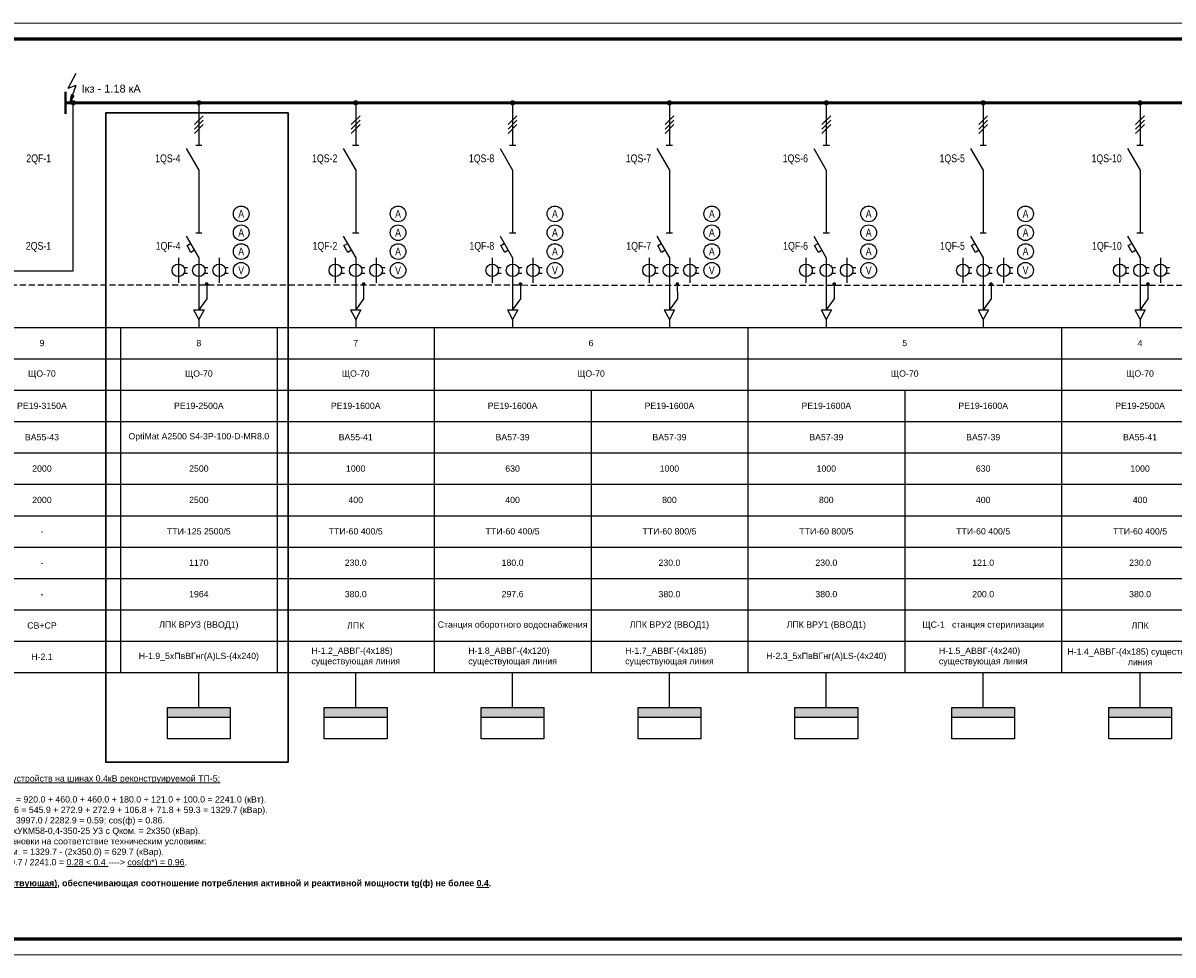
# Model space of a CAD drawing. Header units: millimetres. Extents: x 523209 to 536718, y -48289 to -47398.
# Tile 17 of 116: x 528196 to 528563, y -47992 to -47695. Entities that reach past the tile are written whole.
import ezdxf
from ezdxf.enums import TextEntityAlignment as Align

# ---------------------------------------------------------------- set-up
doc = ezdxf.new("R2010")
doc.units = ezdxf.units.MM
doc.linetypes.add('ACAD_ISO02W100', pattern=[15, 12, -3])
doc.linetypes.add('DASHED', pattern=[19.05, 12.7, -6.35])
for name, color, linetype, lineweight in [('ВК-линия контур', 132, 'Continuous', 15), ('ВК-линия толстая', 30, 'Continuous', 60), ('ВК-Текст', 1, 'Continuous', 30), ('электрика', 1, 'Continuous', 40)]:
    doc.layers.add(name, color=color, linetype=linetype, lineweight=lineweight)
doc.styles.get("Standard").update_dxf_attribs({"font": 'arial.ttf'})
doc.styles.add('СГЕНЕРИР_СТИЛЬ_1', font='times.ttf')

# ---------------------------------------------------------------- blocks, each defined once
blk = doc.blocks.new('*U353')
at = {"layer": 'ВК-линия контур', "color": 0}
for p, q in [((-1471, 297), (0, 297)), ((0, 0), (-1471, 0))]:
    blk.add_line(p, q, dxfattribs=at)
at = {"layer": 'ВК-линия толстая', "color": 0}
blk.add_lwpolyline([(-1451, 5), (-1451, 292), (-5, 292), (-5, 5)], close=True, dxfattribs=at)
at = {"layer": 'ВК-Текст', "color": 0}
blk.add_attdef('ЛИСТ_АЛ', text='', height=2.5, dxfattribs=at).set_placement((-10, 288.5), align=Align.MIDDLE_CENTER)
at = {"layer": 'ВК-Текст', "color": 0, "ltscale": 0.5}
blk.add_attdef('ВЕРХНИЙ_ШИФР', text='', height=0.000005, rotation=180, dxfattribs=at).set_placement((-1451, 278), align=Align.MIDDLE_CENTER)
at = {"layer": 'ВК-Текст', "color": 0, "flags": 12}
blk.add_attdef('ФОРМАТ_ЛИСТА', (-42, 1.56), '', height=2.5, dxfattribs=at)
blk = doc.blocks.new('*T388')
at = {"layer": 'электрика', "color": 0, "linetype": 'ByBlock', "lineweight": -2, "ltscale": 0.5, "transparency": 16777216}
for p, q in [((0, 0), (50, 0)), ((0, 0), (0, -110)), ((50, 0), (50, -110)), ((0, -10), (50, -10)), ((0, -20), (50, -20)), ((0, -30), (50, -30)), ((0, -40), (50, -40)), ((0, -50), (50, -50)), ((0, -60), (50, -60)), ((0, -70), (50, -70)), ((0, -80), (50, -80)), ((0, -90), (50, -90)), ((0, -100), (50, -100)), ((0, -110), (50, -110))]:
    blk.add_line(p, q, dxfattribs=at)
at = {"layer": 'электрика', "color": 0, "lineweight": 0, "ltscale": 0.5, "transparency": 16777216, "char_height": 2, "width": 47.2559, "attachment_point": 5}
for s, insert in [('9', (25, -5)), ('ЩО-70', (25, -15)), ('РЕ19-3150А', (25, -25)), ('ВА55-43', (25, -35)), ('2000', (25, -45)), ('2000', (25, -55)), ('\\A1;-', (25, -65)), ('\\A1;-', (25, -75)), ('\\A1;-', (25, -85)), ('СВ+СР', (25, -95)), ('{\\C7;Н-2.1}', (25, -105))]:
    blk.add_mtext(s, dxfattribs=dict(at, insert=insert))
blk = doc.blocks.new('*T372')
at = {"layer": 'электрика', "color": 0, "linetype": 'ByBlock', "lineweight": -2, "ltscale": 0.5, "transparency": 16777216}
for p, q in [((0, 0), (50, 0)), ((0, 0), (0, -110)), ((50, 0), (50, -110)), ((0, -10), (50, -10)), ((0, -20), (50, -20)), ((0, -30), (50, -30)), ((0, -40), (50, -40)), ((0, -50), (50, -50)), ((0, -60), (50, -60)), ((0, -70), (50, -70)), ((0, -80), (50, -80)), ((0, -90), (50, -90)), ((0, -100), (50, -100)), ((0, -110), (50, -110))]:
    blk.add_line(p, q, dxfattribs=at)
at = {"layer": 'электрика', "color": 0, "lineweight": 0, "ltscale": 0.5, "transparency": 16777216, "char_height": 2, "width": 47.2559, "attachment_point": 5}
for s, insert in [('{\\C256;8}', (25, -5)), ('{\\C256;ЩО-70}', (25, -15)), ('{\\C256;РЕ19-2500А}', (25, -25)), ('{\\C256;OptiMat A2500 S4-3P-100-D-MR8.0}', (25, -35)), ('{\\C1;2500', (25, -45)), ('{\\C256;2500', (25, -55)), ('\\A1;{\\C256;ТТИ-125 2500/5 }', (25, -65)), ('{\\A1;\\C256;1170', (25, -75)), ('{\\C256;1964', (25, -85)), ('{\\C256;ЛПК ВРУ3 (ВВОД1) }', (25, -95)), ('{\\C256;Н-1.9_5хПвВГнг(А)LS-(4x240)\\C7; }', (25, -105))]:
    blk.add_mtext(s, dxfattribs=dict(at, insert=insert))
blk = doc.blocks.new('*U39')
at = {"color": 0, "linetype": 'ByBlock', "lineweight": -2}
for p, q in [((0, 7.14), (0, -1)), ((-1.65, -1), (1.65, -1)), ((-1.65, -1), (0, -4.13)), ((1.65, -1), (0, -4.13)), ((0, -4.13), (0, -6.63))]:
    blk.add_line(p, q, dxfattribs=at)
blk = doc.blocks.new('*T373')
at = {"layer": 'электрика', "color": 0, "linetype": 'ByBlock', "lineweight": -2, "ltscale": 0.5, "transparency": 16777216}
for p, q in [((0, 0), (50, 0)), ((0, 0), (0, -110)), ((50, 0), (50, -110)), ((0, -10), (50, -10)), ((0, -20), (50, -20)), ((0, -30), (50, -30)), ((0, -40), (50, -40)), ((0, -50), (50, -50)), ((0, -60), (50, -60)), ((0, -70), (50, -70)), ((0, -80), (50, -80)), ((0, -90), (50, -90)), ((0, -100), (50, -100)), ((0, -110), (50, -110))]:
    blk.add_line(p, q, dxfattribs=at)
at = {"layer": 'электрика', "color": 0, "lineweight": 0, "ltscale": 0.5, "transparency": 16777216, "char_height": 2, "width": 47.2559, "attachment_point": 5}
for s, insert in [('7', (25, -5)), ('ЩО-70', (25, -15)), ('РЕ19-1600А', (25, -25)), ('ВА55-41', (25, -35)), ('1000', (25, -45)), ('400', (25, -55)), ('\\A1;ТТИ-60 400/5 ', (25, -65)), ('\\A1;230.0', (25, -75)), ('380.0', (25, -85)), ('ЛПК', (25, -95)), ('{\\C7;Н-1.2_АВВГ-(4x185)    существующая линия}', (25, -105))]:
    blk.add_mtext(s, dxfattribs=dict(at, insert=insert))
blk = doc.blocks.new('*T374')
at = {"layer": 'электрика', "color": 0, "linetype": 'ByBlock', "lineweight": -2, "ltscale": 0.5, "transparency": 16777216}
for p, q in [((0, 0), (100, 0)), ((0, 0), (0, -110)), ((100, 0), (100, -110)), ((0, -10), (100, -10)), ((0, -20), (100, -20)), ((50, -20), (50, -110)), ((0, -30), (100, -30)), ((0, -40), (100, -40)), ((0, -50), (100, -50)), ((0, -60), (100, -60)), ((0, -70), (100, -70)), ((0, -80), (100, -80)), ((0, -90), (100, -90)), ((0, -100), (100, -100)), ((0, -110), (100, -110))]:
    blk.add_line(p, q, dxfattribs=at)
at = {"layer": 'электрика', "color": 0, "lineweight": 0, "ltscale": 0.5, "transparency": 16777216, "char_height": 2, "attachment_point": 5}
for s, insert, width in [('6', (50, -5), 97.2559), ('ЩО-70', (50, -15), 97.2559), ('РЕ19-1600А', (25, -25), 47.2559), ('РЕ19-1600А', (75, -25), 47.2559), ('ВА57-39', (25, -35), 47.2559), ('ВА57-39', (75, -35), 47.2559), ('630', (25, -45), 47.2559), ('1000', (75, -45), 47.2559), ('400', (25, -55), 47.2559), ('800', (75, -55), 47.2559), ('\\A1;ТТИ-60 400/5 ', (25, -65), 47.2559), ('\\A1;ТТИ-60 800/5 ', (75, -65), 47.2559), ('\\A1;180.0', (25, -75), 47.2559), ('\\A1;230.0', (75, -75), 47.2559), ('297.6', (25, -85), 47.2559), ('380.0', (75, -85), 47.2559), ('Станция оборотного водоснабжения', (25, -95), 47.2559), ('ЛПК ВРУ2 (ВВОД1)', (75, -95), 47.2559), ('{\\C7;Н-1.8_АВВГ-(4x120)    существующая линия}', (25, -105), 47.2559), ('{\\C7;Н-1.7_АВВГ-(4x185)    существующая линия}', (75, -105), 47.2559)]:
    blk.add_mtext(s, dxfattribs=dict(at, insert=insert, width=width))
blk = doc.blocks.new('*T375')
at = {"layer": 'электрика', "color": 0, "linetype": 'ByBlock', "lineweight": -2, "ltscale": 0.5, "transparency": 16777216}
for p, q in [((0, 0), (100, 0)), ((0, 0), (0, -110)), ((100, 0), (100, -110)), ((0, -10), (100, -10)), ((0, -20), (100, -20)), ((50, -20), (50, -110)), ((0, -30), (100, -30)), ((0, -40), (100, -40)), ((0, -50), (100, -50)), ((0, -60), (100, -60)), ((0, -70), (100, -70)), ((0, -80), (100, -80)), ((0, -90), (100, -90)), ((0, -100), (100, -100)), ((0, -110), (100, -110))]:
    blk.add_line(p, q, dxfattribs=at)
at = {"layer": 'электрика', "color": 0, "lineweight": 0, "ltscale": 0.5, "transparency": 16777216, "char_height": 2, "attachment_point": 5}
for s, insert, width in [('5', (50, -5), 97.2559), ('ЩО-70', (50, -15), 97.2559), ('РЕ19-1600А', (25, -25), 47.2559), ('РЕ19-1600А', (75, -25), 47.2559), ('ВА57-39', (25, -35), 47.2559), ('ВА57-39', (75, -35), 47.2559), ('1000', (25, -45), 47.2559), ('630', (75, -45), 47.2559), ('800', (25, -55), 47.2559), ('400', (75, -55), 47.2559), ('\\A1;ТТИ-60 800/5 ', (25, -65), 47.2559), ('\\A1;ТТИ-60 400/5 ', (75, -65), 47.2559), ('\\A1;230.0', (25, -75), 47.2559), ('\\A1;121.0', (75, -75), 47.2559), ('380.0', (25, -85), 47.2559), ('200.0', (75, -85), 47.2559), ('ЛПК ВРУ1 (ВВОД1)', (25, -95), 47.2559), ('ЩС-1   станция стерилизации', (75, -95), 47.2559), ('{\\C7;Н-1.5_АВВГ-(4x240)    существующая линия}', (75, -105), 47.2559), ('{\\C7;Н-2.3_5хПвВГнг(А)LS-(4x240) }', (25, -105), 47.2559)]:
    blk.add_mtext(s, dxfattribs=dict(at, insert=insert, width=width))
blk = doc.blocks.new('*T376')
at = {"layer": 'электрика', "color": 0, "linetype": 'ByBlock', "lineweight": -2, "ltscale": 0.5, "transparency": 16777216}
for p, q in [((0, 0), (50, 0)), ((0, 0), (0, -110)), ((50, 0), (50, -110)), ((0, -10), (50, -10)), ((0, -20), (50, -20)), ((0, -30), (50, -30)), ((0, -40), (50, -40)), ((0, -50), (50, -50)), ((0, -60), (50, -60)), ((0, -70), (50, -70)), ((0, -80), (50, -80)), ((0, -90), (50, -90)), ((0, -100), (50, -100)), ((0, -110), (50, -110))]:
    blk.add_line(p, q, dxfattribs=at)
at = {"layer": 'электрика', "color": 0, "lineweight": 0, "ltscale": 0.5, "transparency": 16777216, "char_height": 2, "width": 47.2559, "attachment_point": 5}
for s, insert in [('4', (25, -5)), ('ЩО-70', (25, -15)), ('РЕ19-2500А', (25, -25)), ('ВА55-41', (25, -35)), ('1000', (25, -45)), ('400', (25, -55)), ('\\A1;ТТИ-60 400/5 ', (25, -65)), ('\\A1;230.0', (25, -75)), ('380.0', (25, -85)), ('ЛПК', (25, -95)), ('{\\C7;Н-1.4_АВВГ-(4x185) существующая линия}', (25, -105))]:
    blk.add_mtext(s, dxfattribs=dict(at, insert=insert))
blk = doc.blocks.new('КЗ')
at = {"linetype": 'ByBlock', "lineweight": -2}
h = blk.add_hatch(color=0, dxfattribs=at)
h.dxf.hatch_style = 1
h.paths.add_polyline_path([(1.02, -5.86), (-0.71, -5.23), (-1.55, -10.23)])
for p, q in [((-2.53, -0.99), (2.53, 8.56)), ((-2.53, -0.99), (2.53, 0.99)), ((0.15, -5.54), (2.53, 0.99))]:
    blk.add_line(p, q)
at = {"color": 0, "linetype": 'ByBlock', "lineweight": -2}
for p, q in [((-0.71, -5.23), (-1.55, -10.23)), ((1.02, -5.86), (-1.55, -10.23)), ((1.02, -5.86), (-0.71, -5.23))]:
    blk.add_line(p, q, dxfattribs=at)
blk = doc.blocks.new('*U107')
at = {"color": 0, "linetype": 'ByBlock', "lineweight": -2}
for p, q in [((0, 13.5), (0, 0)), ((-1, 0), (1, 0)), ((-4, -1.07), (0, -8)), ((0, -8), (0, -14.38))]:
    blk.add_line(p, q, dxfattribs=at)
blk = doc.blocks.new('*U108')
at = {"color": 0, "linetype": 'ByBlock', "lineweight": -2}
for p, q in [((0, 13.5), (0, 0)), ((-1, 0), (1, 0)), ((-4, -1.07), (0, -8)), ((-3.75, -4.1), (-2.63, -3.45)), ((-1.37, -5.62), (-2.5, -6.27)), ((0, -8), (0, -24.55))]:
    blk.add_line(p, q, dxfattribs=at)
at = {"color": 0, "linetype": 'ByBlock', "lineweight": -2, "ltscale": 100}
blk.add_line((-2.5, -6.27), (-3.75, -4.1), dxfattribs=at)
blk = doc.blocks.new('*U37')
at = {"color": 0, "linetype": 'ByBlock', "lineweight": -2}
for p, q in [((-6.5, 4), (-6.5, -4)), ((0, 4), (0, -4)), ((6.5, 4), (6.5, -4)), ((-4.71, 0.9), (-3.6, 0.9)), ((1.79, 0.9), (2.9, 0.9)), ((8.29, 0.9), (9.4, 0.9)), ((-4.71, -0.9), (-3.6, -0.9)), ((1.79, -0.9), (2.9, -0.9)), ((8.29, -0.9), (9.4, -0.9))]:
    blk.add_line(p, q, dxfattribs=at)
for centre in [(-6.5, 0), (0, 0), (6.5, 0)]:
    blk.add_circle(centre, 2, dxfattribs=at)

msp = doc.modelspace()

# ---------------------------------------------------------------- hatches: boundary and pattern name
at = {"ltscale": 15}
h = msp.add_hatch(color=1, dxfattribs=at)
h.dxf.hatch_style = 1
h.paths.add_polyline_path([(528262.39018, -47915.84799), (528262.39018, -47912.84799), (528242.39018, -47912.84799), (528242.39018, -47915.84799)])
h = msp.add_hatch(color=7, dxfattribs=at)
h.dxf.hatch_style = 1
h.paths.add_polyline_path([(528312.39018, -47915.84799), (528312.39018, -47912.84799), (528292.39018, -47912.84799), (528292.39018, -47915.84799)])
h = msp.add_hatch(color=7, dxfattribs=at)
h.dxf.hatch_style = 1
h.paths.add_polyline_path([(528362.39018, -47915.84799), (528362.39018, -47912.84799), (528342.39018, -47912.84799), (528342.39018, -47915.84799)])
h = msp.add_hatch(color=7, dxfattribs=at)
h.dxf.hatch_style = 1
h.paths.add_polyline_path([(528412.39018, -47915.84799), (528412.39018, -47912.84799), (528392.39018, -47912.84799), (528392.39018, -47915.84799)])
h = msp.add_hatch(color=7, dxfattribs=at)
h.dxf.hatch_style = 1
h.paths.add_polyline_path([(528462.39018, -47915.84799), (528462.39018, -47912.84799), (528442.39018, -47912.84799), (528442.39018, -47915.84799)])
h = msp.add_hatch(color=7, dxfattribs=at)
h.dxf.hatch_style = 1
h.paths.add_polyline_path([(528512.39018, -47915.84799), (528512.39018, -47912.84799), (528492.39018, -47912.84799), (528492.39018, -47915.84799)])
h = msp.add_hatch(color=7, dxfattribs=at)
h.dxf.hatch_style = 1
h.paths.add_polyline_path([(528562.39018, -47915.84799), (528562.39018, -47912.84799), (528542.39018, -47912.84799), (528542.39018, -47915.84799)])

# ---------------------------------------------------------------- linework, layer by layer
at = {"color": 7, "linetype": 'DASHED', "ltscale": 50}
for p, q in [((528827.39018, -47699.68774), (527577.39018, -47699.68774)), ((528227.39018, -47791.68774), (528727.39018, -47791.68774))]:
    msp.add_line(p, q, dxfattribs=at)
at = {"lineweight": 50}
msp.add_line((528209.89018, -47720.11671), (528724.89018, -47720.11671), dxfattribs=at)
at = {"ltscale": 15}
for p, q in [((528212.39018, -47773.71312), (528212.39018, -47720.11671)), ((528192.39018, -47773.71312), (528212.39018, -47773.71312)), ((528304.91578, -47782.5527), (528302.39018, -47786.05485)), ((528354.91578, -47782.5527), (528352.39018, -47786.05485)), ((528404.91578, -47782.5527), (528402.39018, -47786.05485)), ((528454.91578, -47782.5527), (528452.39018, -47786.05485)), ((528504.91578, -47782.5527), (528502.39018, -47786.05485)), ((528554.91578, -47782.5527), (528552.39018, -47786.05485)), ((528302.39018, -47912.84799), (528302.39018, -47901.68774)), ((528352.39018, -47912.84799), (528352.39018, -47901.68774)), ((528402.39018, -47912.84799), (528402.39018, -47901.68774)), ((528452.39018, -47912.84799), (528452.39018, -47901.68774)), ((528502.39018, -47912.84799), (528502.39018, -47901.68774)), ((528552.39018, -47912.84799), (528552.39018, -47901.68774)), ((528292.39018, -47915.84799), (528312.39018, -47915.84799)), ((528342.39018, -47915.84799), (528362.39018, -47915.84799)), ((528392.39018, -47915.84799), (528412.39018, -47915.84799)), ((528442.39018, -47915.84799), (528462.39018, -47915.84799)), ((528492.39018, -47915.84799), (528512.39018, -47915.84799)), ((528542.39018, -47915.84799), (528562.39018, -47915.84799))]:
    msp.add_line(p, q, dxfattribs=at)
at = {"color": 1, "ltscale": 100}
for p, q in [((528250.98931, -47727.07682), (528253.79104, -47724.2751)), ((528250.98931, -47728.47768), (528253.79104, -47725.67596)), ((528250.98931, -47729.87854), (528253.79104, -47727.07682))]:
    msp.add_line(p, q, dxfattribs=at)
at = {"ltscale": 100}
for p, q in [((528300.98931, -47727.07682), (528303.79104, -47724.2751)), ((528300.98931, -47728.47768), (528303.79104, -47725.67596)), ((528300.98931, -47729.87854), (528303.79104, -47727.07682)), ((528350.98931, -47727.07682), (528353.79104, -47724.2751)), ((528350.98931, -47728.47768), (528353.79104, -47725.67596)), ((528350.98931, -47729.87854), (528353.79104, -47727.07682)), ((528400.98931, -47727.07682), (528403.79104, -47724.2751)), ((528400.98931, -47728.47768), (528403.79104, -47725.67596)), ((528400.98931, -47729.87854), (528403.79104, -47727.07682)), ((528450.98931, -47727.07682), (528453.79104, -47724.2751)), ((528450.98931, -47728.47768), (528453.79104, -47725.67596)), ((528450.98931, -47729.87854), (528453.79104, -47727.07682)), ((528500.98931, -47727.07682), (528503.79104, -47724.2751)), ((528500.98931, -47728.47768), (528503.79104, -47725.67596)), ((528500.98931, -47729.87854), (528503.79104, -47727.07682)), ((528550.98931, -47727.07682), (528553.79104, -47724.2751)), ((528550.98931, -47728.47768), (528553.79104, -47725.67596)), ((528550.98931, -47729.87854), (528553.79104, -47727.07682))]:
    msp.add_line(p, q, dxfattribs=at)
at = {"color": 1, "linetype": 'DASHED', "ltscale": 15}
msp.add_line((528254.90489, -47777.91843), (528254.90758, -47782.54679), dxfattribs=at)
at = {"linetype": 'DASHED', "ltscale": 15}
for p, q in [((528304.90489, -47777.91843), (528304.90758, -47782.54679)), ((528354.90489, -47777.91843), (528354.90758, -47782.54679)), ((528404.90489, -47777.91843), (528404.90758, -47782.54679)), ((528454.90489, -47777.91843), (528454.90758, -47782.54679)), ((528504.90489, -47777.91843), (528504.90758, -47782.54679)), ((528554.90489, -47777.91843), (528554.90758, -47782.54679))]:
    msp.add_line(p, q, dxfattribs=at)
at = {"color": 1, "ltscale": 15}
for p, q in [((528254.91578, -47782.5527), (528252.39018, -47786.05485)), ((528252.39018, -47912.84799), (528252.39018, -47901.68774)), ((528242.39018, -47915.84799), (528262.39018, -47915.84799))]:
    msp.add_line(p, q, dxfattribs=at)
at = {"color": 7}
for points, const_width in [([(528211.97481, -47720.11671, 1), (528212.80555, -47720.11671, 1)], 0.83074), ([(528301.97481, -47720.11671, 1), (528302.80555, -47720.11671, 1)], 0.83074), ([(528351.97481, -47720.11671, 1), (528352.80555, -47720.11671, 1)], 0.83074), ([(528401.97481, -47720.11671, 1), (528402.80555, -47720.11671, 1)], 0.83074), ([(528451.97481, -47720.11671, 1), (528452.80555, -47720.11671, 1)], 0.83074), ([(528501.97481, -47720.11671, 1), (528502.80555, -47720.11671, 1)], 0.83074), ([(528551.97481, -47720.11671, 1), (528552.80555, -47720.11671, 1)], 0.83074), ([(528304.61395, -47777.88391, 1), (528305.19582, -47777.88391, 1)], 0.58188), ([(528354.61395, -47777.88391, 1), (528355.19582, -47777.88391, 1)], 0.58188), ([(528404.61395, -47777.88391, 1), (528405.19582, -47777.88391, 1)], 0.58188), ([(528454.61395, -47777.88391, 1), (528455.19582, -47777.88391, 1)], 0.58188), ([(528504.61395, -47777.88391, 1), (528505.19582, -47777.88391, 1)], 0.58188), ([(528554.61395, -47777.88391, 1), (528555.19582, -47777.88391, 1)], 0.58188)]:
    msp.add_lwpolyline(points, format="xyb", close=True, dxfattribs=dict(at, const_width=const_width))
at = {"color": 1}
for points, const_width in [([(528251.97481, -47720.11671, 1), (528252.80555, -47720.11671, 1)], 0.83074), ([(528254.61395, -47777.88391, 1), (528255.19582, -47777.88391, 1)], 0.58188)]:
    msp.add_lwpolyline(points, format="xyb", close=True, dxfattribs=dict(at, const_width=const_width))
at = {"color": 1, "lineweight": 30, "ltscale": 0.5}
msp.add_lwpolyline([(528280.84447, -47930.24055), (528222.75178, -47930.24055), (528222.75178, -47723.27574), (528280.84447, -47723.27574)], close=True, dxfattribs=at)
at = {"linetype": 'DASHED', "ltscale": 0.15}
msp.add_lwpolyline([(527592.39018, -47791.68774), (527592.39018, -47777.91843), (528721.21413, -47778.30308), (528721.21413, -47792.07239)], dxfattribs=at)
at = {"color": 1, "ltscale": 15}
msp.add_lwpolyline([(528242.39018, -47912.84799), (528262.39018, -47912.84799), (528262.39018, -47922.84799), (528242.39018, -47922.84799), (528242.39018, -47912.84799)], dxfattribs=at)
at = {"ltscale": 15}
for points in [[(528292.39018, -47912.84799), (528312.39018, -47912.84799), (528312.39018, -47922.84799), (528292.39018, -47922.84799), (528292.39018, -47912.84799)], [(528342.39018, -47912.84799), (528362.39018, -47912.84799), (528362.39018, -47922.84799), (528342.39018, -47922.84799), (528342.39018, -47912.84799)], [(528392.39018, -47912.84799), (528412.39018, -47912.84799), (528412.39018, -47922.84799), (528392.39018, -47922.84799), (528392.39018, -47912.84799)], [(528442.39018, -47912.84799), (528462.39018, -47912.84799), (528462.39018, -47922.84799), (528442.39018, -47922.84799), (528442.39018, -47912.84799)], [(528492.39018, -47912.84799), (528512.39018, -47912.84799), (528512.39018, -47922.84799), (528492.39018, -47922.84799), (528492.39018, -47912.84799)], [(528542.39018, -47912.84799), (528562.39018, -47912.84799), (528562.39018, -47922.84799), (528542.39018, -47922.84799), (528542.39018, -47912.84799)]]:
    msp.add_lwpolyline(points, dxfattribs=at)
at = {"color": 1}
for centre in [(528265.89018, -47755.50781), (528265.89018, -47761.50781), (528265.89018, -47767.50781), (528265.89018, -47773.50781)]:
    msp.add_circle(centre, 2.5, dxfattribs=at)
for centre in [(528315.89018, -47755.50781), (528365.89018, -47755.50781), (528415.89018, -47755.50781), (528465.89018, -47755.50781), (528515.89018, -47755.50781), (528315.89018, -47761.50781), (528365.89018, -47761.50781), (528415.89018, -47761.50781), (528465.89018, -47761.50781), (528515.89018, -47761.50781), (528315.89018, -47767.50781), (528365.89018, -47767.50781), (528415.89018, -47767.50781), (528465.89018, -47767.50781), (528515.89018, -47767.50781), (528315.89018, -47773.50781), (528365.89018, -47773.50781), (528415.89018, -47773.50781), (528465.89018, -47773.50781), (528515.89018, -47773.50781)]:
    msp.add_circle(centre, 2.5)
at = {"layer": 'электрика', "color": 7}
for p, q in [((528209.89018, -47716.60108), (528209.89018, -47723.63233)), ((528259.89018, -47720.11671), (528724.89018, -47720.11671))]:
    msp.add_line(p, q, dxfattribs=at)

# ---------------------------------------------------------------- block references
for name, p in [('*U353', (528915.11413, -47991.68774)), ('*U107', (528302.39018, -47733.62157)), ('*U107', (528352.39018, -47733.62157)), ('*U107', (528402.39018, -47733.62157)), ('*U107', (528452.39018, -47733.62157)), ('*U107', (528502.39018, -47733.62157)), ('*U107', (528552.39018, -47733.62157)), ('*U108', (528302.39018, -47761.50781)), ('*U108', (528352.39018, -47761.50781)), ('*U108', (528402.39018, -47761.50781)), ('*U108', (528452.39018, -47761.50781)), ('*U108', (528502.39018, -47761.50781)), ('*U108', (528552.39018, -47761.50781)), ('*U37', (528302.39018, -47773.50781)), ('*U37', (528352.39018, -47773.50781)), ('*U37', (528402.39018, -47773.50781)), ('*U37', (528452.39018, -47773.50781)), ('*U37', (528502.39018, -47773.50781)), ('*U37', (528552.39018, -47773.50781)), ('*U39', (528302.39018, -47785.05485)), ('*U39', (528352.39018, -47785.05485)), ('*U39', (528402.39018, -47785.05485)), ('*U39', (528452.39018, -47785.05485)), ('*U39', (528502.39018, -47785.05485)), ('*U39', (528552.39018, -47785.05485)), ('*T388', (528177.39018, -47791.68774)), ('*T372', (528227.39018, -47791.68774)), ('*T373', (528277.39018, -47791.68774)), ('*T374', (528327.39018, -47791.68774)), ('*T375', (528427.39018, -47791.68774)), ('*T376', (528527.39018, -47791.68774))]:
    msp.add_blockref(name, p)
at = {"xscale": 0.5, "yscale": 0.5, "zscale": 0.5}
msp.add_blockref('КЗ', (528212.00491, -47715.0005), dxfattribs=at)
at = {"color": 1}
for name, p in [('*U107', (528252.39018, -47733.62157)), ('*U108', (528252.39018, -47761.50781)), ('*U37', (528252.39018, -47773.50781)), ('*U39', (528252.39018, -47785.05485))]:
    msp.add_blockref(name, p, dxfattribs=at)

# ---------------------------------------------------------------- texts
at = {"color": 7}
msp.add_text('Iкз - 1.18 кА', height=2.5, dxfattribs=at).set_placement((528224.46535, -47715.60101), align=Align.MIDDLE_CENTER)
at = {"linetype": 'ACAD_ISO02W100', "lineweight": 35, "char_height": 2.5}
for s, insert, attachment_point in [('{\\W0.8;2QF-1}', (528205.32379, -47738.15746), 6), ('{\\W0.8;1QS-2}', (528296.55184, -47738.15746), 6), ('{\\W0.8;1QS-8}', (528346.55184, -47738.15746), 6), ('{\\W0.8;1QS-7}', (528396.55184, -47738.15746), 6), ('{\\W0.8;1QS-6}', (528446.55184, -47738.15746), 6), ('{\\W0.8;1QS-5}', (528496.55184, -47738.15746), 6), ('{\\W0.8;1QS-10}', (528546.55184, -47738.15746), 6), ('{\\W0.8;А}', (528315.89018, -47755.50781), 5), ('{\\W0.8;А}', (528365.89018, -47755.50781), 5), ('{\\W0.8;А}', (528415.89018, -47755.50781), 5), ('{\\W0.8;А}', (528465.89018, -47755.50781), 5), ('{\\W0.8;А}', (528515.89018, -47755.50781), 5), ('{\\W0.8;А}', (528315.89018, -47761.50781), 5), ('{\\W0.8;А}', (528365.89018, -47761.50781), 5), ('{\\W0.8;А}', (528415.89018, -47761.50781), 5), ('{\\W0.8;А}', (528465.89018, -47761.50781), 5), ('{\\W0.8;А}', (528515.89018, -47761.50781), 5), ('{\\W0.8;2QS-1}', (528205.32379, -47766.04371), 6), ('{\\W0.8;1QF-2}', (528296.55184, -47766.04371), 6), ('{\\W0.8;А}', (528315.89018, -47767.50781), 5), ('{\\W0.8;1QF-8}', (528346.55184, -47766.04371), 6), ('{\\W0.8;А}', (528365.89018, -47767.50781), 5), ('{\\W0.8;1QF-7}', (528396.55184, -47766.04371), 6), ('{\\W0.8;А}', (528415.89018, -47767.50781), 5), ('{\\W0.8;1QF-6}', (528446.55184, -47766.04371), 6), ('{\\W0.8;А}', (528465.89018, -47767.50781), 5), ('{\\W0.8;1QF-5}', (528496.55184, -47766.04371), 6), ('{\\W0.8;А}', (528515.89018, -47767.50781), 5), ('{\\W0.8;1QF-10}', (528546.55184, -47766.04371), 6), ('{\\W0.8;V}', (528315.89018, -47773.50781), 5), ('{\\W0.8;V}', (528365.89018, -47773.50781), 5), ('{\\W0.8;V}', (528415.89018, -47773.50781), 5), ('{\\W0.8;V}', (528465.89018, -47773.50781), 5), ('{\\W0.8;V}', (528515.89018, -47773.50781), 5)]:
    msp.add_mtext(s, dxfattribs=dict(at, insert=insert, attachment_point=attachment_point))
at = {"color": 1, "linetype": 'ACAD_ISO02W100', "lineweight": 35, "char_height": 2.5}
for s, insert, attachment_point in [('{\\W0.8;1QS-4}', (528246.55184, -47738.15746), 6), ('{\\W0.8;А}', (528265.89018, -47755.50781), 5), ('{\\W0.8;А}', (528265.89018, -47761.50781), 5), ('{\\W0.8;1QF-4}', (528246.55184, -47766.04371), 6), ('{\\W0.8;А}', (528265.89018, -47767.50781), 5), ('{\\W0.8;V}', (528265.89018, -47773.50781), 5)]:
    msp.add_mtext(s, dxfattribs=dict(at, insert=insert, attachment_point=attachment_point))
at = {"lineweight": 0, "insert": (528204.41688, -47931.09546), "char_height": 2, "width": 295.0589474, "attachment_point": 2, "style": 'СГЕНЕРИР_СТИЛЬ_1'}
msp.add_mtext('\\A1;{\\fArial|b0|i0|c204|p34;\\P\\pi8,l2;\\L\\C7;Расчет компенсирующих устройств на шинах 0.4кВ реконструируемой ТП-5:\\P\\l\\P\\pi4,t0;Рр = Рр1 + Рр2 + Рр3 + Рр4 + Рр5 + Рр6 = 920.0 + 460.0 + 460.0 + 180.0 + 121.0 + 100.0 = 2241.0 (кВт).\\PQр = Qр1 + Qр2 + Qр3 + Qр4 + Qр5 + Qр6 = 545.9 + 272.9 + 272.9 + 106.8 + 71.8 + 59.3 = 1329.7 (кВар).\\Ptg(ф) = Qр/Pр = 3997.0 / 2282.9 = 0.59; cos(ф) = 0.86.\\PПринимаем установку 2хУКМ58-0,4-350-25 У3 с Qком. = 2х350 (кВар).\\PВыполняем проверку установки на соответствие техническим условиям:\\PQр* = Qр - Qком. = 1329.7 - (2х350.0) = 629.7 (кВар).\\Ptg(ф*) = Qр*/Pр = 629.7 / 2241.0 = \\L0.28 < 0.4\\l ----> \\Lcos(ф*) = 0.96\\l.\\P\\pi0,l0,tz;\\P\\pi8,l2;\\fArial|b1|i0|c204|p34;\\LВывод:\\l По результатам расчета принимается установка \\L2хУКМ58-0,4-350-25 У3 (существующая)\\l, обеспечивающая соотношение потребления активной и реактивной мощности tg(ф) не более \\L0.4\\l.\\P}', dxfattribs=at)

doc.saveas('drawing.dxf')
